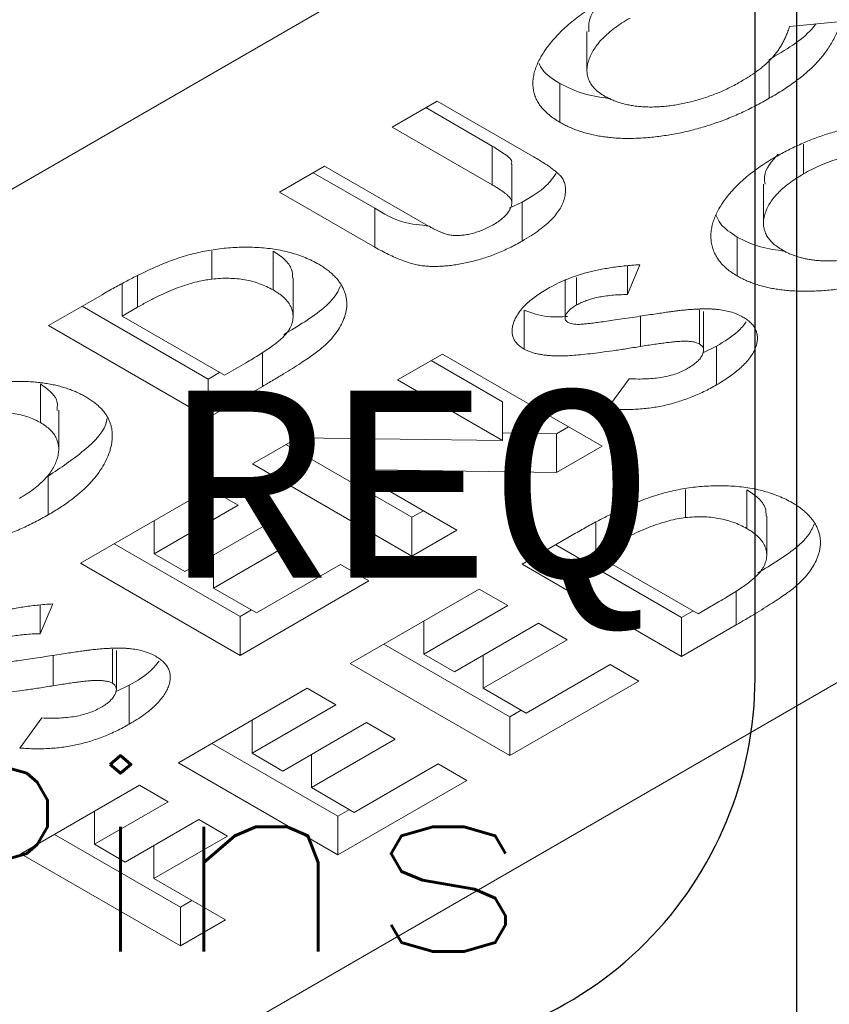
# Model space of a CAD drawing. Header units: inches. Extents: x -77 to 299, y -110 to 144.
# Tile 175 of 256: x 0.323 to 0.835, y -24.875 to -24.254. Entities that reach past the tile are written whole.
import ezdxf
from ezdxf.enums import TextEntityAlignment as Align

# ---------------------------------------------------------------- set-up
doc = ezdxf.new("R2010")
doc.units = ezdxf.units.IN
doc.header["$MEASUREMENT"] = 0
doc.layers.add('SVA-M-S', color=8, linetype='Continuous')
doc.layers.add('SVF-M-M', color=233, linetype='Continuous')
doc.styles.add('DIEMAKER', font='SIMPLEX.shx')
doc.styles.add('MONOTXT', font='MONOTXT')
doc.styles.add('R', font='ROMAND.SHX')

# ---------------------------------------------------------------- blocks, each defined once
blk = doc.blocks.new('DMDT002')
for points in [[(-0.18178, -2.92567), (2.59322, -2.92567, 0.414214), (3.01022, -2.50867), (3.01022, 0.18178, 0.414214), (2.59322, 0.59878), (-0.18178, 0.59878, 0.414214), (-0.59878, 0.18178), (-0.59878, -2.50867, 0.414214)], [(-0.18178, -1.78696), (2.59322, -1.78696, 0.414214), (2.96822, -1.41196), (2.96822, 0.18178, 0.414214), (2.59322, 0.55678), (-0.18178, 0.55678, 0.414214), (-0.55678, 0.18178), (-0.55678, -1.41196, 0.414214)]]:
    blk.add_lwpolyline(points, format="xyb", close=True)
at = {"color": 42, "style": 'MONOTXT'}
blk.add_text('REQ', height=0.1875, dxfattribs=at).set_placement((2.37865, -1.31121))
at = {"color": 42, "style": 'R', "width": 0.571895}
blk.add_attdef('DET#', text='', height=0.45, dxfattribs=at).set_placement((1.8939, -0.03231), (2.8314, -0.03231), align=Align.FIT)
at = {"color": 42, "style": 'DIEMAKER'}
for tag, p in [('XDIM', (-0.44905, -0.60618)), ('MATL', (-0.44901, -0.9429)), ('H/T', (-0.44901, -1.27219))]:
    blk.add_attdef(tag, p, '', height=0.1875, dxfattribs=at)
blk.add_attdef('QTY#', text='', height=0.1875, dxfattribs=at).set_placement((2.19735, -1.31121), align=Align.RIGHT)
at = {"color": 42, "style": 'DIEMAKER', "width": 5.370504, "flags": 4}
blk.add_attdef('DE#1', text='', height=0.1875, dxfattribs=at).set_placement((-0.31937, -1.68584), (2.74949, -1.68584), align=Align.FIT)
at = {"color": 42, "style": 'DIEMAKER', "flags": 5}
for tag, p in [('DE#2', (-0.48145, -3.17541)), ('DE#3', (-0.47325, -3.47541))]:
    blk.add_attdef(tag, p, '', height=0.1875, dxfattribs=at)

msp = doc.modelspace()

# ---------------------------------------------------------------- linework, layer by layer
at = {"layer": 'SVA-M-S', "color": 7, "linetype": 'Continuous', "lineweight": 15}
for p, q in [((0.01584, -24.53551), (0.9669, -23.98647)), ((0.80965, -24.25828), (0.84244, -24.25495)), ((0.68164, -24.26143), (0.68164, -24.28593)), ((0.79678, -24.27903), (0.79678, -24.30352)), ((-0.18215, -25.26211), (1.49723, -24.29263)), ((0.66439, -24.29409), (0.66439, -24.31858)), ((0.55858, -24.32166), (0.58701, -24.30525)), ((0.58701, -24.30525), (0.64715, -24.33996)), ((0.62177, -24.33364), (0.5798, -24.30941)), ((0.62177, -24.35814), (0.55858, -24.32166)), ((0.62177, -24.33364), (0.62177, -24.35814)), ((0.81846, -24.33238), (0.81846, -24.35119)), ((0.4875, -24.3627), (0.51593, -24.34628)), ((0.54764, -24.37291), (0.50872, -24.35045)), ((0.51593, -24.34628), (0.58152, -24.38414)), ((0.63413, -24.36967), (0.63413, -24.34517)), ((0.54764, -24.39741), (0.4875, -24.3627)), ((0.7931, -24.35781), (0.7931, -24.38231)), ((0.64075, -24.3691), (0.63241, -24.37283)), ((0.64075, -24.3691), (0.64075, -24.3936)), ((0.54764, -24.37291), (0.54764, -24.39741)), ((0.77652, -24.39115), (0.77652, -24.41564)), ((0.44467, -24.39996), (0.44467, -24.41764)), ((0.48342, -24.40001), (0.48342, -24.4245)), ((0.71507, -24.40852), (0.70718, -24.42737)), ((0.70718, -24.40955), (0.70718, -24.42737)), ((0.49597, -24.44125), (0.49597, -24.41676)), ((0.66781, -24.41781), (0.66781, -24.4423)), ((0.67507, -24.41671), (0.67507, -24.43397)), ((0.38799, -24.42079), (0.38799, -24.44103)), ((0.34146, -24.447), (0.37529, -24.42748)), ((0.44227, -24.4807), (0.36268, -24.43475)), ((0.39772, -24.43541), (0.38799, -24.44103)), ((0.64187, -24.43726), (0.64187, -24.46176)), ((0.75279, -24.43707), (0.75279, -24.45865)), ((0.75526, -24.4625), (0.75526, -24.43801)), ((0.38799, -24.44103), (0.45261, -24.47834)), ((0.44227, -24.50519), (0.34146, -24.447)), ((0.76346, -24.45991), (0.75472, -24.46413)), ((0.76346, -24.45991), (0.76346, -24.48441)), ((0.56203, -24.48132), (0.59046, -24.46491)), ((0.62836, -24.49512), (0.58324, -24.46907)), ((0.59046, -24.46491), (0.69127, -24.5231)), ((0.45261, -24.47834), (0.46593, -24.47064)), ((0.44948, -24.47653), (0.44227, -24.4807)), ((0.44227, -24.4807), (0.44227, -24.50519)), ((0.62836, -24.51961), (0.56203, -24.48132)), ((0.69435, -24.49952), (0.70821, -24.48049)), ((0.33635, -24.48372), (0.33635, -24.50821)), ((0.4766, -24.48538), (0.44227, -24.50519)), ((0.62836, -24.49512), (0.62836, -24.51961)), ((0.34795, -24.52495), (0.34795, -24.50045)), ((0.67005, -24.51085), (0.66243, -24.51525)), ((0.47027, -24.53429), (0.4989, -24.51776)), ((0.4989, -24.51776), (0.62836, -24.51961)), ((0.53337, -24.51825), (0.53337, -24.53789)), ((0.66243, -24.51525), (0.62836, -24.51476)), ((0.66243, -24.51525), (0.66243, -24.53975)), ((0.57107, -24.56799), (0.49149, -24.52204)), ((0.69127, -24.5231), (0.66243, -24.53975)), ((0.57107, -24.59249), (0.47027, -24.53429)), ((0.34132, -24.54196), (0.34132, -24.56645)), ((0.53337, -24.53789), (0.59951, -24.57607)), ((0.66243, -24.53975), (0.53337, -24.53789)), ((0.36171, -24.59696), (0.44313, -24.54996)), ((0.44313, -24.54996), (0.46122, -24.5604)), ((0.74386, -24.55054), (0.74386, -24.56822)), ((0.78261, -24.55059), (0.78261, -24.57508)), ((0.46122, -24.5604), (0.40824, -24.59099)), ((0.57829, -24.56382), (0.57107, -24.56799)), ((0.57107, -24.56799), (0.57107, -24.59249)), ((0.79516, -24.59184), (0.79516, -24.56734)), ((0.40824, -24.5701), (0.40824, -24.59099)), ((0.42762, -24.60218), (0.48061, -24.5716)), ((0.48061, -24.5716), (0.4987, -24.58204)), ((0.68717, -24.57137), (0.68717, -24.59161)), ((0.59951, -24.57607), (0.57107, -24.59249)), ((0.64065, -24.59758), (0.67447, -24.57806)), ((0.46251, -24.63066), (0.38293, -24.58471)), ((0.4987, -24.58204), (0.44571, -24.61263)), ((0.74145, -24.63128), (0.66186, -24.58534)), ((0.69691, -24.586), (0.68717, -24.59161)), ((0.40824, -24.59099), (0.42762, -24.60218)), ((0.44571, -24.59174), (0.44571, -24.61263)), ((0.68717, -24.59161), (0.75179, -24.62892)), ((0.46251, -24.65516), (0.36171, -24.59696)), ((0.47285, -24.6283), (0.52584, -24.59771)), ((0.52584, -24.59771), (0.54393, -24.60815)), ((0.74145, -24.65578), (0.64065, -24.59758)), ((0.54393, -24.60815), (0.46251, -24.65516)), ((0.44571, -24.61263), (0.47285, -24.6283)), ((0.53209, -24.66025), (0.61351, -24.61325)), ((0.61351, -24.61325), (0.6316, -24.6237)), ((0.34416, -24.62264), (0.33627, -24.64149)), ((0.33627, -24.62367), (0.33627, -24.64149)), ((0.6316, -24.6237), (0.57861, -24.65428)), ((0.75179, -24.62892), (0.76512, -24.62122)), ((0.46973, -24.62649), (0.46251, -24.63066)), ((0.46251, -24.63066), (0.46251, -24.65516)), ((0.74867, -24.62712), (0.74145, -24.63128)), ((0.57861, -24.63339), (0.57861, -24.65428)), ((0.598, -24.66548), (0.65099, -24.63489)), ((0.65099, -24.63489), (0.66908, -24.64533)), ((0.74145, -24.63128), (0.74145, -24.65578)), ((0.77578, -24.63596), (0.74145, -24.65578)), ((0.63289, -24.69395), (0.5533, -24.64801)), ((0.66908, -24.64533), (0.61609, -24.67592)), ((0.38188, -24.6512), (0.38188, -24.67277)), ((0.38435, -24.67662), (0.38435, -24.65213)), ((0.57861, -24.65428), (0.598, -24.66548)), ((0.61609, -24.65503), (0.61609, -24.67592)), ((0.63289, -24.71845), (0.53209, -24.66025)), ((0.64323, -24.69159), (0.69622, -24.661)), ((0.69622, -24.661), (0.71431, -24.67144)), ((0.39255, -24.67404), (0.38381, -24.67825)), ((0.39255, -24.67404), (0.39255, -24.69853)), ((0.71431, -24.67144), (0.63289, -24.71845)), ((0.42353, -24.72292), (0.50495, -24.67592)), ((0.50495, -24.67592), (0.52304, -24.68637)), ((0.61609, -24.67592), (0.64323, -24.69159)), ((0.52304, -24.68637), (0.47005, -24.71695)), ((0.64011, -24.68979), (0.63289, -24.69395)), ((0.32344, -24.71364), (0.3373, -24.69462)), ((0.47005, -24.69606), (0.47005, -24.71695)), ((0.48944, -24.72815), (0.54243, -24.69756)), ((0.54243, -24.69756), (0.56052, -24.708)), ((0.63289, -24.69395), (0.63289, -24.71845)), ((0.52433, -24.75662), (0.44475, -24.71068)), ((0.56052, -24.708), (0.50753, -24.73859)), ((0.47005, -24.71695), (0.48944, -24.72815)), ((0.52433, -24.78112), (0.42353, -24.72292)), ((0.50753, -24.7177), (0.50753, -24.73859)), ((0.53467, -24.75426), (0.58766, -24.72367)), ((0.58766, -24.72367), (0.60575, -24.73411)), ((0.60575, -24.73411), (0.52433, -24.78112)), ((0.32402, -24.78037), (0.39897, -24.7371)), ((0.39897, -24.7371), (0.41707, -24.74754)), ((0.50753, -24.73859), (0.53467, -24.75426)), ((0.41707, -24.74754), (0.37054, -24.7744)), ((0.37054, -24.75351), (0.37054, -24.7744)), ((0.53155, -24.75246), (0.52433, -24.75662)), ((0.38993, -24.78559), (0.43645, -24.75873)), ((0.43645, -24.75873), (0.45455, -24.76918)), ((0.52433, -24.75662), (0.52433, -24.78112)), ((0.42482, -24.81407), (0.34523, -24.76812)), ((0.45455, -24.76918), (0.40802, -24.79604)), ((0.37054, -24.7744), (0.38993, -24.78559)), ((0.40802, -24.77515), (0.40802, -24.79604)), ((0.42482, -24.83856), (0.32402, -24.78037)), ((0.40802, -24.79604), (0.45325, -24.82215)), ((0.43204, -24.8099), (0.42482, -24.81407)), ((0.42482, -24.81407), (0.42482, -24.83856)), ((0.45325, -24.82215), (0.42482, -24.83856))]:
    msp.add_line(p, q, dxfattribs=at)
at = {"layer": 'SVA-M-S', "color": 8, "linetype": 'Continuous', "lineweight": 15}
for p, q in [((0.39772, -24.41567), (0.39772, -24.43541)), ((0.71536, -24.44106), (0.71536, -24.46019)), ((0.4766, -24.46393), (0.4766, -24.48538)), ((0.69691, -24.56625), (0.69691, -24.586)), ((0.77578, -24.61451), (0.77578, -24.63596)), ((0.34444, -24.65518), (0.34444, -24.67431))]:
    msp.add_line(p, q, dxfattribs=at)
at = {"layer": 'SVA-M-S', "color": 7, "linetype": 'Continuous', "lineweight": 15}
for points, knots in [([(0.66439, -24.31858), (0.66319, -24.31785), (0.66079, -24.31639), (0.65763, -24.31402), (0.65489, -24.31153), (0.65259, -24.30892), (0.6507, -24.30618), (0.64922, -24.30332), (0.64823, -24.30034), (0.6476, -24.29725), (0.64739, -24.29406), (0.64766, -24.29078), (0.64828, -24.28743), (0.64935, -24.28402), (0.65083, -24.28052), (0.65274, -24.27696), (0.65505, -24.27332), (0.65774, -24.26962), (0.66081, -24.26593), (0.66421, -24.26229), (0.66792, -24.25873), (0.67193, -24.25524), (0.67631, -24.25184), (0.68094, -24.2485), (0.68593, -24.24525), (0.68944, -24.24316), (0.69121, -24.24211)], [0, 0, 0, 0, 0.035205, 0.069892, 0.103791, 0.137763, 0.171672, 0.206226, 0.241217, 0.27728, 0.314339, 0.35222, 0.391238, 0.431327, 0.472928, 0.516196, 0.561094, 0.607736, 0.655556, 0.703453, 0.751529, 0.800076, 0.849168, 0.898775, 0.94895, 1, 1, 1, 1]), ([(0.69155, -24.24197), (0.68853, -24.24515), (0.68273, -24.25123), (0.68272, -24.25817), (0.68271, -24.26148)], [0, 0, 0, 0, 0.522112, 1, 1, 1, 1]), ([(0.70884, -24.25282), (0.70712, -24.25385), (0.70375, -24.25587), (0.69917, -24.25906), (0.69512, -24.2623), (0.69156, -24.2656), (0.68857, -24.26898), (0.68606, -24.2724), (0.68413, -24.27589), (0.6827, -24.27939), (0.68182, -24.28283), (0.68153, -24.28613), (0.68189, -24.28926), (0.68284, -24.29221), (0.68437, -24.295), (0.68656, -24.29759), (0.68933, -24.30001), (0.69162, -24.30143), (0.69279, -24.30215)], [0, 0, 0, 0, 0.07728, 0.151571, 0.223515, 0.293415, 0.361438, 0.428194, 0.493965, 0.559342, 0.622385, 0.681899, 0.737907, 0.791552, 0.843638, 0.89522, 0.947017, 1, 1, 1, 1]), ([(0.84244, -24.25495), (0.84195, -24.25624), (0.84098, -24.25879), (0.83935, -24.26252), (0.83751, -24.26608), (0.8356, -24.26952), (0.83348, -24.27278), (0.8312, -24.2759), (0.82882, -24.27887), (0.82622, -24.2817), (0.82345, -24.28447), (0.8204, -24.28719), (0.81713, -24.28993), (0.81356, -24.29265), (0.80977, -24.29538), (0.80568, -24.2981), (0.80137, -24.30084), (0.79833, -24.30262), (0.79678, -24.30352)], [0, 0, 0, 0, 0.070815, 0.139095, 0.205266, 0.269429, 0.331662, 0.391538, 0.449917, 0.506433, 0.562582, 0.620245, 0.679578, 0.740032, 0.802596, 0.866435, 0.932221, 1, 1, 1, 1]), ([(0.8262, -24.2566), (0.82535, -24.25768), (0.81859, -24.26625), (0.80695, -24.27307), (0.79678, -24.27903)], [0, 0, 0, 0, 0.125815, 1, 1, 1, 1]), ([(0.77913, -24.29282), (0.78111, -24.29163), (0.785, -24.2893), (0.79022, -24.2856), (0.79478, -24.28183), (0.79807, -24.27859), (0.80042, -24.27592), (0.80199, -24.27377), (0.80354, -24.27151), (0.80496, -24.26912), (0.80631, -24.2666), (0.80749, -24.26393), (0.80866, -24.26116), (0.80931, -24.25925), (0.80965, -24.25828)], [0, 0, 0, 0, 0.125422, 0.245953, 0.362258, 0.474551, 0.531368, 0.59026, 0.65182, 0.715919, 0.782651, 0.852309, 0.924904, 1, 1, 1, 1]), ([(0.66439, -24.29409), (0.66009, -24.29138), (0.65414, -24.28765), (0.65202, -24.28282), (0.65144, -24.28149)], [0, 0, 0, 0, 0.724433, 1, 1, 1, 1]), ([(0.69646, -24.30373), (0.69056, -24.3029), (0.67851, -24.3012), (0.66916, -24.29649), (0.66439, -24.29409)], [0, 0, 0, 0, 0.490162, 1, 1, 1, 1]), ([(0.69279, -24.30215), (0.69365, -24.30262), (0.69535, -24.30356), (0.69812, -24.3048), (0.70101, -24.30589), (0.70403, -24.30681), (0.70718, -24.30758), (0.71048, -24.30816), (0.7139, -24.30863), (0.71744, -24.30892), (0.72108, -24.30903), (0.72478, -24.30899), (0.72855, -24.3088), (0.73238, -24.30845), (0.73627, -24.30795), (0.74021, -24.30726), (0.74423, -24.30645), (0.74828, -24.30547), (0.75233, -24.30433), (0.75636, -24.30309), (0.76031, -24.30169), (0.7642, -24.30017), (0.76805, -24.29854), (0.77181, -24.29674), (0.77555, -24.29486), (0.77793, -24.2935), (0.77913, -24.29282)], [0, 0, 0, 0, 0.036596, 0.072265, 0.10755, 0.142436, 0.177204, 0.212533, 0.24841, 0.284978, 0.322269, 0.360129, 0.398746, 0.438535, 0.479034, 0.521315, 0.564757, 0.61001, 0.656177, 0.703194, 0.750449, 0.798413, 0.847522, 0.89721, 0.948213, 1, 1, 1, 1]), ([(0.79678, -24.30352), (0.79534, -24.30434), (0.79247, -24.30597), (0.78807, -24.30829), (0.78368, -24.31051), (0.77926, -24.31259), (0.77483, -24.31455), (0.77036, -24.31637), (0.76592, -24.31809), (0.7614, -24.31966), (0.75689, -24.32113), (0.75236, -24.32246), (0.74783, -24.32369), (0.74325, -24.32475), (0.73868, -24.32573), (0.73408, -24.32655), (0.72946, -24.32726), (0.72485, -24.32786), (0.72028, -24.32831), (0.7158, -24.32865), (0.71142, -24.32879), (0.70716, -24.32887), (0.70299, -24.32878), (0.69894, -24.32853), (0.69499, -24.32816), (0.69116, -24.32764), (0.68741, -24.32701), (0.68381, -24.3262), (0.68027, -24.32531), (0.67689, -24.32422), (0.67359, -24.32302), (0.67039, -24.32169), (0.6673, -24.32021), (0.66537, -24.31913), (0.66439, -24.31858)], [0, 0, 0, 0, 0.040571, 0.080413, 0.119167, 0.157259, 0.194538, 0.230858, 0.266604, 0.30171, 0.336138, 0.370168, 0.403427, 0.436288, 0.468838, 0.50087, 0.532785, 0.56438, 0.595399, 0.625533, 0.654683, 0.683107, 0.71087, 0.738087, 0.764566, 0.790831, 0.816823, 0.842485, 0.868164, 0.89396, 0.919927, 0.946165, 0.972754, 1, 1, 1, 1]), ([(0.80077, -24.34051), (0.80339, -24.33905), (0.80854, -24.33618), (0.81675, -24.33231), (0.82513, -24.32885), (0.83373, -24.32585), (0.84255, -24.32328), (0.85157, -24.32115), (0.86082, -24.31946), (0.86866, -24.31844), (0.87492, -24.31782), (0.8795, -24.31752), (0.88396, -24.31732), (0.88829, -24.31728), (0.89251, -24.31736), (0.8966, -24.31758), (0.90056, -24.31793), (0.90441, -24.31841), (0.90812, -24.31902), (0.91174, -24.31976), (0.9152, -24.32065), (0.91855, -24.32167), (0.92178, -24.32281), (0.92488, -24.32408), (0.92786, -24.32549), (0.92972, -24.32653), (0.93066, -24.32706)], [0, 0, 0, 0, 0.074935, 0.147432, 0.218023, 0.286881, 0.354401, 0.421185, 0.487482, 0.553905, 0.586658, 0.618197, 0.648779, 0.67873, 0.707445, 0.735712, 0.763202, 0.790015, 0.816695, 0.842743, 0.868813, 0.894674, 0.920686, 0.946731, 0.973127, 1, 1, 1, 1]), ([(0.63375, -24.34512), (0.63387, -24.34487), (0.635, -24.34252), (0.62915, -24.33824), (0.62424, -24.33518), (0.62177, -24.33364)], [0, 0, 0, 0, 0.056999, 0.525297, 1, 1, 1, 1]), ([(0.90198, -24.34333), (0.90074, -24.34266), (0.89828, -24.34134), (0.89411, -24.33973), (0.88965, -24.33845), (0.8849, -24.33749), (0.87984, -24.33691), (0.87448, -24.33663), (0.86883, -24.33674), (0.86295, -24.33715), (0.85699, -24.33786), (0.85109, -24.33889), (0.8453, -24.34019), (0.83966, -24.34181), (0.83415, -24.34372), (0.82873, -24.3459), (0.82348, -24.34841), (0.82015, -24.35025), (0.81846, -24.35119)], [0, 0, 0, 0, 0.054396, 0.107516, 0.160277, 0.21348, 0.268299, 0.325239, 0.385432, 0.449075, 0.514724, 0.580231, 0.646476, 0.713416, 0.781993, 0.852298, 0.924927, 1, 1, 1, 1]), ([(0.64715, -24.33996), (0.64836, -24.34067), (0.65069, -24.34203), (0.65393, -24.34405), (0.65685, -24.34592), (0.65933, -24.34769), (0.66151, -24.34932), (0.66326, -24.35085), (0.6647, -24.35224), (0.6661, -24.35397), (0.66727, -24.35622), (0.66807, -24.35911), (0.66816, -24.3623), (0.66769, -24.36573), (0.66661, -24.36928), (0.66491, -24.37285), (0.66255, -24.37635), (0.65954, -24.37982), (0.65588, -24.38326), (0.65149, -24.3867), (0.64647, -24.39021), (0.6427, -24.39244), (0.64075, -24.3936)], [0, 0, 0, 0, 0.047945, 0.092207, 0.132538, 0.169278, 0.202167, 0.23162, 0.257639, 0.280178, 0.323541, 0.370005, 0.421153, 0.476945, 0.535511, 0.594582, 0.654824, 0.716555, 0.781119, 0.849487, 0.922364, 1, 1, 1, 1]), ([(0.77652, -24.41564), (0.77536, -24.41494), (0.77304, -24.41353), (0.77003, -24.4112), (0.76735, -24.40876), (0.76515, -24.40616), (0.76326, -24.40342), (0.76185, -24.40053), (0.76076, -24.3975), (0.76012, -24.39434), (0.75983, -24.39109), (0.75999, -24.38778), (0.76051, -24.38442), (0.76144, -24.38101), (0.7628, -24.37756), (0.76447, -24.37404), (0.76665, -24.37051), (0.76914, -24.36692), (0.77198, -24.36335), (0.7752, -24.35986), (0.77865, -24.35642), (0.78248, -24.35308), (0.78656, -24.3498), (0.79101, -24.34663), (0.7957, -24.34349), (0.79907, -24.34151), (0.80077, -24.34051)], [0, 0, 0, 0, 0.034662, 0.069024, 0.103145, 0.137418, 0.1722, 0.207751, 0.244322, 0.282086, 0.320868, 0.360028, 0.400029, 0.44092, 0.482872, 0.525968, 0.570504, 0.616433, 0.66335, 0.710253, 0.757371, 0.804716, 0.85267, 0.901084, 0.950105, 1, 1, 1, 1]), ([(0.80243, -24.33867), (0.7983, -24.34331), (0.79284, -24.34945), (0.79391, -24.35615), (0.79416, -24.35778)], [0, 0, 0, 0, 0.75594, 1, 1, 1, 1]), ([(0.66215, -24.35089), (0.66028, -24.35354), (0.65543, -24.36045), (0.64635, -24.3658), (0.64075, -24.3691)], [0, 0, 0, 0, 0.383557, 1, 1, 1, 1]), ([(0.81846, -24.35119), (0.81682, -24.35217), (0.8136, -24.3541), (0.80925, -24.35716), (0.80538, -24.36027), (0.80206, -24.36345), (0.79924, -24.36669), (0.79692, -24.36999), (0.79514, -24.37336), (0.79387, -24.37675), (0.79315, -24.38009), (0.79303, -24.38332), (0.79356, -24.38639), (0.79464, -24.38931), (0.79635, -24.39209), (0.79869, -24.3947), (0.80162, -24.39716), (0.80399, -24.39862), (0.8052, -24.39937)], [0, 0, 0, 0, 0.07547, 0.148499, 0.218803, 0.287113, 0.353767, 0.419185, 0.483953, 0.548408, 0.611018, 0.670172, 0.726797, 0.781384, 0.83526, 0.889223, 0.943632, 1, 1, 1, 1]), ([(0.62207, -24.38349), (0.62322, -24.3828), (0.62544, -24.38147), (0.62825, -24.37931), (0.63058, -24.37716), (0.63228, -24.37498), (0.63347, -24.37287), (0.6341, -24.37087), (0.63419, -24.36901), (0.63376, -24.36753), (0.633, -24.36638), (0.63222, -24.36543), (0.63112, -24.36441), (0.62977, -24.36332), (0.62816, -24.36213), (0.62629, -24.36086), (0.62411, -24.35953), (0.62257, -24.35861), (0.62177, -24.35814)], [0, 0, 0, 0, 0.09647, 0.18649, 0.271408, 0.351872, 0.426698, 0.49432, 0.555832, 0.613923, 0.644412, 0.679628, 0.719534, 0.765071, 0.815301, 0.871428, 0.932959, 1, 1, 1, 1]), ([(0.58209, -24.38412), (0.57645, -24.38356), (0.56285, -24.3822), (0.55325, -24.37634), (0.54764, -24.37291)], [0, 0, 0, 0, 0.414495, 1, 1, 1, 1]), ([(0.77652, -24.39115), (0.77242, -24.38847), (0.76622, -24.38442), (0.76403, -24.37923), (0.76329, -24.37748)], [0, 0, 0, 0, 0.661961, 1, 1, 1, 1]), ([(0.58152, -24.38414), (0.58221, -24.38453), (0.58354, -24.38528), (0.58553, -24.38631), (0.58742, -24.38722), (0.58921, -24.38801), (0.59094, -24.38866), (0.59258, -24.38919), (0.59412, -24.38959), (0.59606, -24.38996), (0.59856, -24.39017), (0.60167, -24.39009), (0.60493, -24.38975), (0.60833, -24.38908), (0.61179, -24.38812), (0.61529, -24.38688), (0.61874, -24.38531), (0.62094, -24.38411), (0.62207, -24.38349)], [0, 0, 0, 0, 0.06105, 0.117938, 0.169534, 0.217139, 0.260994, 0.300591, 0.33617, 0.368063, 0.430313, 0.494876, 0.564784, 0.640459, 0.721886, 0.808224, 0.900798, 1, 1, 1, 1]), ([(0.64075, -24.3936), (0.63942, -24.39435), (0.63681, -24.39582), (0.63275, -24.39787), (0.62871, -24.39978), (0.6246, -24.40151), (0.62049, -24.40308), (0.61632, -24.40448), (0.61214, -24.4057), (0.60796, -24.40677), (0.60383, -24.40767), (0.59979, -24.40839), (0.59589, -24.40897), (0.59213, -24.40937), (0.58849, -24.40959), (0.58498, -24.40967), (0.58159, -24.40957), (0.57829, -24.40929), (0.57496, -24.40878), (0.57154, -24.40797), (0.56792, -24.40692), (0.56419, -24.40555), (0.56024, -24.40394), (0.55619, -24.40201), (0.55191, -24.39983), (0.5491, -24.39824), (0.54764, -24.39741)], [0, 0, 0, 0, 0.051609, 0.101456, 0.149875, 0.196729, 0.242655, 0.287006, 0.330434, 0.372988, 0.413961, 0.453139, 0.490395, 0.525773, 0.559453, 0.592029, 0.62332, 0.653592, 0.684771, 0.718786, 0.756106, 0.79712, 0.841665, 0.890348, 0.9431, 1, 1, 1, 1]), ([(0.80666, -24.39998), (0.80137, -24.39929), (0.79006, -24.39782), (0.78123, -24.39346), (0.77652, -24.39115)], [0, 0, 0, 0, 0.4675652, 1, 1, 1, 1]), ([(0.37529, -24.42748), (0.37794, -24.42596), (0.38307, -24.42303), (0.39073, -24.41891), (0.39801, -24.41519), (0.40493, -24.41186), (0.4115, -24.40893), (0.41774, -24.40643), (0.42361, -24.40431), (0.42919, -24.40255), (0.43464, -24.40116), (0.44003, -24.39996), (0.44549, -24.39903), (0.45096, -24.39828), (0.45648, -24.39779), (0.46203, -24.39752), (0.46763, -24.39748), (0.47322, -24.39764), (0.47875, -24.39803), (0.48411, -24.39872), (0.48929, -24.39965), (0.49429, -24.40084), (0.49907, -24.40232), (0.50366, -24.40404), (0.50808, -24.40602), (0.5108, -24.40751), (0.51218, -24.40828)], [0, 0, 0, 0, 0.070557, 0.136473, 0.197784, 0.254539, 0.306824, 0.354555, 0.39817, 0.43763, 0.474601, 0.510931, 0.546684, 0.582094, 0.617121, 0.652242, 0.687371, 0.722796, 0.758077, 0.792477, 0.826612, 0.860504, 0.894552, 0.92897, 0.963974, 1, 1, 1, 1]), ([(0.4957, -24.41677), (0.49563, -24.415), (0.49548, -24.41097), (0.49114, -24.40505), (0.48599, -24.40169), (0.48342, -24.40001)], [0, 0, 0, 0, 0.2830726, 0.6413177, 1, 1, 1, 1]), ([(0.8052, -24.39937), (0.8059, -24.39977), (0.8073, -24.40056), (0.8096, -24.4016), (0.81193, -24.40256), (0.81434, -24.40342), (0.81685, -24.40414), (0.81943, -24.40477), (0.8221, -24.40526), (0.82485, -24.40565), (0.82768, -24.40595), (0.83059, -24.40612), (0.83358, -24.40617), (0.83665, -24.40613), (0.83981, -24.40596), (0.84304, -24.40568), (0.84635, -24.40528), (0.84857, -24.40495), (0.8497, -24.40478)], [0, 0, 0, 0, 0.062013, 0.122569, 0.18244, 0.241279, 0.299708, 0.357708, 0.416619, 0.475191, 0.534714, 0.596152, 0.658142, 0.722226, 0.788238, 0.856426, 0.927016, 1, 1, 1, 1]), ([(0.90695, -24.40157), (0.90557, -24.40236), (0.90282, -24.40392), (0.8986, -24.40614), (0.89436, -24.40825), (0.89005, -24.41021), (0.88574, -24.41208), (0.88139, -24.41382), (0.87699, -24.41543), (0.87254, -24.41691), (0.8681, -24.41831), (0.86359, -24.41955), (0.85906, -24.42067), (0.85449, -24.42167), (0.84989, -24.42256), (0.84525, -24.42332), (0.84058, -24.42396), (0.83591, -24.42448), (0.83127, -24.42488), (0.82674, -24.42515), (0.82233, -24.42529), (0.81805, -24.42531), (0.81389, -24.42519), (0.80985, -24.42496), (0.80595, -24.4246), (0.80217, -24.42411), (0.79852, -24.42349), (0.79497, -24.42277), (0.7916, -24.42187), (0.78831, -24.4209), (0.78516, -24.41978), (0.78215, -24.41852), (0.77923, -24.41716), (0.77743, -24.41615), (0.77652, -24.41564)], [0, 0, 0, 0, 0.039752, 0.078761, 0.116867, 0.154328, 0.191142, 0.227182, 0.262729, 0.297608, 0.33219, 0.366268, 0.399844, 0.433159, 0.466271, 0.499068, 0.531784, 0.564479, 0.596512, 0.627672, 0.657753, 0.686824, 0.715239, 0.742931, 0.769863, 0.796134, 0.822119, 0.847744, 0.872966, 0.898108, 0.923345, 0.948618, 0.974074, 1, 1, 1, 1]), ([(0.51218, -24.40828), (0.51313, -24.40884), (0.51501, -24.40995), (0.51753, -24.41176), (0.51986, -24.4136), (0.52195, -24.41553), (0.52379, -24.41753), (0.52539, -24.41961), (0.52676, -24.42174), (0.52787, -24.42395), (0.52872, -24.4262), (0.52941, -24.42847), (0.52981, -24.43077), (0.52997, -24.43308), (0.5299, -24.43541), (0.52953, -24.43776), (0.529, -24.44013), (0.5279, -24.44329), (0.52607, -24.4472), (0.52316, -24.45176), (0.51953, -24.45616), (0.51584, -24.45972), (0.51234, -24.46264), (0.50903, -24.46509), (0.50516, -24.46782), (0.50063, -24.4708), (0.49553, -24.47409), (0.48975, -24.47761), (0.48341, -24.48142), (0.47893, -24.48403), (0.4766, -24.48538)], [0, 0, 0, 0, 0.026199, 0.051783, 0.077195, 0.102383, 0.127467, 0.152568, 0.17797, 0.20346, 0.229066, 0.254677, 0.28019, 0.305851, 0.331756, 0.357878, 0.384397, 0.411317, 0.46538, 0.519216, 0.573026, 0.627437, 0.657216, 0.691562, 0.730759, 0.774822, 0.823787, 0.877654, 0.936451, 1, 1, 1, 1]), ([(0.65661, -24.42373), (0.65847, -24.42271), (0.66214, -24.42069), (0.66812, -24.41801), (0.67436, -24.41564), (0.67985, -24.41393), (0.68446, -24.41273), (0.68815, -24.4119), (0.69208, -24.41117), (0.69623, -24.41047), (0.70063, -24.40988), (0.70524, -24.40933), (0.71007, -24.40888), (0.71338, -24.40864), (0.71507, -24.40852)], [0, 0, 0, 0, 0.117383, 0.232465, 0.346022, 0.459405, 0.517223, 0.577739, 0.64072, 0.706488, 0.775583, 0.847292, 0.92195, 1, 1, 1, 1]), ([(0.44467, -24.41764), (0.44294, -24.41787), (0.43935, -24.41836), (0.434, -24.41962), (0.42841, -24.42122), (0.42265, -24.42327), (0.41666, -24.4257), (0.4105, -24.42856), (0.4041, -24.4318), (0.3999, -24.43418), (0.39772, -24.43541)], [0, 0, 0, 0, 0.093606, 0.194547, 0.303626, 0.422481, 0.550923, 0.689374, 0.839302, 1, 1, 1, 1]), ([(0.48342, -24.4245), (0.48207, -24.42376), (0.47941, -24.4223), (0.47498, -24.42052), (0.47039, -24.41908), (0.46561, -24.418), (0.46062, -24.41734), (0.45545, -24.41705), (0.45009, -24.41711), (0.4465, -24.41746), (0.44467, -24.41764)], [0, 0, 0, 0, 0.132322, 0.258908, 0.381352, 0.501496, 0.621421, 0.742628, 0.868524, 1, 1, 1, 1]), ([(0.46593, -24.47064), (0.46751, -24.46973), (0.47057, -24.46796), (0.4748, -24.4653), (0.47869, -24.46284), (0.48206, -24.46047), (0.48507, -24.45828), (0.48757, -24.45618), (0.48974, -24.45427), (0.49141, -24.45244), (0.49278, -24.45068), (0.49389, -24.44892), (0.49477, -24.44715), (0.49539, -24.44536), (0.49579, -24.44356), (0.49601, -24.44174), (0.49594, -24.4399), (0.49563, -24.43806), (0.49513, -24.43621), (0.49429, -24.43441), (0.4932, -24.43264), (0.49179, -24.43093), (0.49013, -24.42924), (0.48818, -24.4276), (0.48595, -24.42601), (0.48427, -24.42501), (0.48342, -24.4245)], [0, 0, 0, 0, 0.071964, 0.139071, 0.20102, 0.257909, 0.309755, 0.357029, 0.399377, 0.437155, 0.472244, 0.507041, 0.541037, 0.57484, 0.608465, 0.642314, 0.676315, 0.710896, 0.745568, 0.780285, 0.814805, 0.849967, 0.885849, 0.922605, 0.960785, 1, 1, 1, 1]), ([(0.52594, -24.42179), (0.52539, -24.42308), (0.52177, -24.43164), (0.50799, -24.44194), (0.49465, -24.4499), (0.49024, -24.45253)], [0, 0, 0, 0, 0.1063537, 0.7051959, 1, 1, 1, 1]), ([(0.64187, -24.46176), (0.64104, -24.46124), (0.6394, -24.46021), (0.63745, -24.45843), (0.63594, -24.4565), (0.63491, -24.45442), (0.63437, -24.45218), (0.63422, -24.4498), (0.63459, -24.44726), (0.6354, -24.4446), (0.63663, -24.44188), (0.63826, -24.43916), (0.64032, -24.43649), (0.64275, -24.43384), (0.64561, -24.43124), (0.64888, -24.42868), (0.65255, -24.42616), (0.65524, -24.42455), (0.65661, -24.42373)], [0, 0, 0, 0, 0.049357, 0.097797, 0.146734, 0.196835, 0.249072, 0.30432, 0.363523, 0.42702, 0.493057, 0.560151, 0.628227, 0.697825, 0.769587, 0.843518, 0.920343, 1, 1, 1, 1]), ([(0.70718, -24.42737), (0.70547, -24.42741), (0.70216, -24.42748), (0.69735, -24.42782), (0.69286, -24.42835), (0.68867, -24.42907), (0.68479, -24.42999), (0.68122, -24.43111), (0.67794, -24.43242), (0.67603, -24.43345), (0.67507, -24.43397)], [0, 0, 0, 0, 0.146393, 0.28437, 0.415381, 0.539697, 0.659138, 0.774989, 0.887849, 1, 1, 1, 1]), ([(0.66938, -24.44124), (0.66512, -24.44149), (0.65524, -24.44208), (0.64672, -24.43901), (0.64187, -24.43726)], [0, 0, 0, 0, 0.430368, 1, 1, 1, 1]), ([(0.67507, -24.43397), (0.67423, -24.43447), (0.67263, -24.43544), (0.67067, -24.43702), (0.66921, -24.4386), (0.66826, -24.44016), (0.66781, -24.44161), (0.66778, -24.4429), (0.66829, -24.44402), (0.66907, -24.44458), (0.66944, -24.44484)], [0, 0, 0, 0, 0.17001, 0.32587, 0.470093, 0.605253, 0.726191, 0.827367, 0.917117, 1, 1, 1, 1]), ([(0.71033, -24.44183), (0.71233, -24.44151), (0.71614, -24.44092), (0.72154, -24.44009), (0.72633, -24.43937), (0.73052, -24.43875), (0.73411, -24.43824), (0.73708, -24.43782), (0.73944, -24.43753), (0.74082, -24.43738), (0.74141, -24.43731)], [0, 0, 0, 0, 0.194399, 0.368466, 0.523419, 0.658044, 0.773567, 0.868771, 0.94415, 1, 1, 1, 1]), ([(0.74141, -24.43731), (0.74258, -24.4372), (0.74487, -24.43697), (0.74822, -24.43671), (0.75141, -24.43653), (0.75441, -24.43644), (0.75726, -24.43643), (0.75993, -24.43647), (0.76243, -24.43665), (0.76552, -24.43693), (0.76912, -24.43752), (0.77319, -24.43852), (0.77692, -24.4399), (0.77909, -24.44105), (0.78018, -24.44163)], [0, 0, 0, 0, 0.086899, 0.168931, 0.246194, 0.319781, 0.387877, 0.453078, 0.514209, 0.57131, 0.680188, 0.78594, 0.892345, 1, 1, 1, 1]), ([(0.67677, -24.44619), (0.67741, -24.44615), (0.67892, -24.44607), (0.6815, -24.4458), (0.68473, -24.44546), (0.6886, -24.44496), (0.69312, -24.44436), (0.69827, -24.44361), (0.70409, -24.44278), (0.70818, -24.44216), (0.71033, -24.44183)], [0, 0, 0, 0, 0.056613, 0.132116, 0.227598, 0.342878, 0.477757, 0.631823, 0.805947, 1, 1, 1, 1]), ([(0.78018, -24.44163), (0.78116, -24.44224), (0.78309, -24.44344), (0.78543, -24.44549), (0.78724, -24.44768), (0.7885, -24.45002), (0.78921, -24.45251), (0.78945, -24.45515), (0.78906, -24.45793), (0.78822, -24.46083), (0.78683, -24.4638), (0.785, -24.46679), (0.78262, -24.46976), (0.77975, -24.47272), (0.7764, -24.47567), (0.77258, -24.47862), (0.76826, -24.48157), (0.76509, -24.48345), (0.76346, -24.48441)], [0, 0, 0, 0, 0.051357, 0.101207, 0.150904, 0.200693, 0.252295, 0.306352, 0.363371, 0.424204, 0.487766, 0.552738, 0.620064, 0.689568, 0.762051, 0.837833, 0.91683, 1, 1, 1, 1]), ([(0.66944, -24.44484), (0.66989, -24.44507), (0.67082, -24.44553), (0.67258, -24.44596), (0.67459, -24.4462), (0.67602, -24.44619), (0.67677, -24.44619)], [0, 0, 0, 0, 0.225724, 0.461119, 0.71649, 1, 1, 1, 1]), ([(0.78227, -24.44461), (0.78064, -24.44667), (0.77608, -24.45242), (0.76839, -24.45698), (0.76346, -24.45991)], [0, 0, 0, 0, 0.357707, 1, 1, 1, 1]), ([(0.71536, -24.46019), (0.71235, -24.46067), (0.7066, -24.46159), (0.69831, -24.46283), (0.69073, -24.46388), (0.68388, -24.46472), (0.67775, -24.46537), (0.67235, -24.46584), (0.66768, -24.4661), (0.66363, -24.46618), (0.66007, -24.46604), (0.6568, -24.46585), (0.65377, -24.46546), (0.65094, -24.46499), (0.64833, -24.46437), (0.64595, -24.46363), (0.64375, -24.46279), (0.6425, -24.4621), (0.64187, -24.46176)], [0, 0, 0, 0, 0.12239, 0.234186, 0.335933, 0.42768, 0.508977, 0.580211, 0.641732, 0.693227, 0.73871, 0.781508, 0.821998, 0.860255, 0.897073, 0.932153, 0.966348, 1, 1, 1, 1]), ([(0.75279, -24.45865), (0.75217, -24.45834), (0.75089, -24.45769), (0.74835, -24.45714), (0.74543, -24.45681), (0.74266, -24.45679), (0.7401, -24.45692), (0.73772, -24.4571), (0.73496, -24.45738), (0.73179, -24.45776), (0.72824, -24.45823), (0.72429, -24.45879), (0.71995, -24.45944), (0.71694, -24.45993), (0.71536, -24.46019)], [0, 0, 0, 0, 0.06297, 0.130505, 0.205696, 0.291959, 0.34304, 0.404319, 0.477087, 0.559818, 0.653582, 0.758414, 0.873332, 1, 1, 1, 1]), ([(0.74542, -24.47393), (0.74654, -24.47325), (0.7487, -24.47193), (0.75132, -24.46978), (0.75335, -24.46759), (0.75443, -24.46572), (0.75502, -24.46426), (0.75524, -24.46325), (0.75528, -24.4623), (0.75519, -24.46142), (0.75485, -24.46061), (0.75437, -24.45988), (0.75367, -24.45922), (0.75309, -24.45884), (0.75279, -24.45865)], [0, 0, 0, 0, 0.162327, 0.314228, 0.45507, 0.591104, 0.655388, 0.714514, 0.768471, 0.819873, 0.866974, 0.9118, 0.955972, 1, 1, 1, 1]), ([(0.70821, -24.48049), (0.71011, -24.48058), (0.71381, -24.48075), (0.71925, -24.48065), (0.72439, -24.48027), (0.72923, -24.4796), (0.73376, -24.47863), (0.73799, -24.47737), (0.74193, -24.47582), (0.74425, -24.47456), (0.74542, -24.47393)], [0, 0, 0, 0, 0.142103, 0.276492, 0.404377, 0.527161, 0.646426, 0.763221, 0.880703, 1, 1, 1, 1]), ([(0.23514, -24.50539), (0.23776, -24.50393), (0.24291, -24.50106), (0.25112, -24.49719), (0.2595, -24.49374), (0.2681, -24.49073), (0.27692, -24.48816), (0.28594, -24.48603), (0.29519, -24.48435), (0.30303, -24.48332), (0.30929, -24.4827), (0.31387, -24.4824), (0.31833, -24.4822), (0.32266, -24.48216), (0.32688, -24.48224), (0.33097, -24.48246), (0.33494, -24.48281), (0.33878, -24.48329), (0.34249, -24.48391), (0.34611, -24.48464), (0.34957, -24.48553), (0.35292, -24.48655), (0.35615, -24.48769), (0.35925, -24.48897), (0.36224, -24.49038), (0.36409, -24.49142), (0.36503, -24.49194)], [0, 0, 0, 0, 0.074935, 0.147432, 0.218023, 0.286881, 0.354401, 0.421185, 0.487482, 0.553905, 0.586658, 0.618197, 0.648779, 0.67873, 0.707445, 0.735712, 0.763202, 0.790015, 0.816695, 0.842743, 0.868813, 0.894674, 0.920686, 0.946731, 0.973127, 1, 1, 1, 1]), ([(0.34694, -24.50047), (0.34713, -24.4982), (0.34763, -24.49194), (0.34074, -24.48691), (0.33635, -24.48372)], [0, 0, 0, 0, 0.36362, 1, 1, 1, 1]), ([(0.76346, -24.48441), (0.76214, -24.48515), (0.75956, -24.48661), (0.75554, -24.48864), (0.75151, -24.49051), (0.74743, -24.49221), (0.74333, -24.49374), (0.73917, -24.49511), (0.735, -24.49632), (0.73077, -24.49735), (0.72649, -24.49822), (0.72213, -24.4989), (0.7177, -24.49943), (0.71318, -24.4998), (0.70858, -24.49997), (0.7039, -24.50002), (0.69914, -24.49986), (0.69596, -24.49963), (0.69435, -24.49952)], [0, 0, 0, 0, 0.071686, 0.1409, 0.208155, 0.273234, 0.337037, 0.399017, 0.459729, 0.519033, 0.577995, 0.636537, 0.695244, 0.754364, 0.81438, 0.875042, 0.936843, 1, 1, 1, 1]), ([(0.36503, -24.49194), (0.36592, -24.49247), (0.3677, -24.49353), (0.37012, -24.49524), (0.37231, -24.49702), (0.3743, -24.49886), (0.37603, -24.50078), (0.37755, -24.50276), (0.37885, -24.50481), (0.37989, -24.50693), (0.38072, -24.50913), (0.38133, -24.51139), (0.38168, -24.51372), (0.38185, -24.51613), (0.38176, -24.5186), (0.38145, -24.52114), (0.38093, -24.52375), (0.3799, -24.52732), (0.37811, -24.53179), (0.3752, -24.53708), (0.37148, -24.54226), (0.36701, -24.54734), (0.36175, -24.55231), (0.3557, -24.55716), (0.3489, -24.56192), (0.34387, -24.56493), (0.34132, -24.56645)], [0, 0, 0, 0, 0.026604, 0.052927, 0.078898, 0.104794, 0.130587, 0.15634, 0.182425, 0.208789, 0.235454, 0.262796, 0.290765, 0.31948, 0.349013, 0.37931, 0.410719, 0.443189, 0.508939, 0.575013, 0.641774, 0.709733, 0.779055, 0.85033, 0.92393, 1, 1, 1, 1]), ([(0.33635, -24.50821), (0.33511, -24.50754), (0.33265, -24.50622), (0.32848, -24.50461), (0.32402, -24.50333), (0.31927, -24.50237), (0.31421, -24.50179), (0.30885, -24.50152), (0.3032, -24.50162), (0.29733, -24.50203), (0.29137, -24.50274), (0.28546, -24.50377), (0.27967, -24.50507), (0.27403, -24.5067), (0.26852, -24.5086), (0.2631, -24.51079), (0.25785, -24.51329), (0.25452, -24.51513), (0.25283, -24.51607)], [0, 0, 0, 0, 0.054396, 0.107516, 0.160277, 0.21348, 0.268299, 0.325239, 0.385432, 0.449075, 0.514724, 0.580231, 0.646476, 0.713416, 0.781993, 0.852298, 0.924927, 1, 1, 1, 1]), ([(0.37846, -24.50556), (0.37842, -24.50589), (0.37756, -24.51316), (0.36472, -24.52628), (0.34913, -24.53673), (0.34132, -24.54196)], [0, 0, 0, 0, 0.022984, 0.511151, 1, 1, 1, 1]), ([(0.32313, -24.55607), (0.32473, -24.5551), (0.32788, -24.55321), (0.33214, -24.55022), (0.33589, -24.54714), (0.33917, -24.544), (0.34192, -24.54077), (0.34416, -24.53746), (0.34593, -24.53409), (0.34717, -24.53068), (0.34789, -24.52731), (0.34803, -24.52407), (0.34757, -24.52099), (0.34653, -24.51808), (0.34487, -24.51534), (0.34265, -24.51276), (0.33981, -24.51036), (0.33752, -24.50894), (0.33635, -24.50821)], [0, 0, 0, 0, 0.074702, 0.146638, 0.216497, 0.284905, 0.351461, 0.417505, 0.483075, 0.548354, 0.612031, 0.672442, 0.729366, 0.784417, 0.83801, 0.891448, 0.944899, 1, 1, 1, 1]), ([(0.67447, -24.57806), (0.67712, -24.57654), (0.68225, -24.57361), (0.68991, -24.5695), (0.6972, -24.56577), (0.70412, -24.56244), (0.71069, -24.55952), (0.71693, -24.55701), (0.72279, -24.55489), (0.72838, -24.55314), (0.73383, -24.55174), (0.73922, -24.55055), (0.74467, -24.54961), (0.75014, -24.54886), (0.75567, -24.54838), (0.76122, -24.54811), (0.76681, -24.54807), (0.77241, -24.54822), (0.77793, -24.54861), (0.7833, -24.5493), (0.78848, -24.55023), (0.79348, -24.55142), (0.79825, -24.55291), (0.80285, -24.55462), (0.80727, -24.5566), (0.80998, -24.5581), (0.81136, -24.55886)], [0, 0, 0, 0, 0.070557, 0.136473, 0.197784, 0.254539, 0.306824, 0.354555, 0.39817, 0.43763, 0.474601, 0.510931, 0.546684, 0.582094, 0.617121, 0.652242, 0.687371, 0.722796, 0.758077, 0.792477, 0.826612, 0.860504, 0.894552, 0.92897, 0.963974, 1, 1, 1, 1]), ([(0.79488, -24.56735), (0.79482, -24.56558), (0.79467, -24.56156), (0.79032, -24.55563), (0.78518, -24.55227), (0.78261, -24.55059)], [0, 0, 0, 0, 0.283068, 0.641306, 1, 1, 1, 1]), ([(0.81136, -24.55886), (0.81231, -24.55942), (0.8142, -24.56053), (0.81671, -24.56234), (0.81905, -24.56419), (0.82113, -24.56612), (0.82297, -24.56811), (0.82457, -24.57019), (0.82595, -24.57233), (0.82706, -24.57453), (0.82791, -24.57678), (0.82859, -24.57905), (0.82899, -24.58135), (0.82915, -24.58366), (0.82908, -24.58599), (0.82871, -24.58834), (0.82819, -24.59071), (0.82709, -24.59387), (0.82526, -24.59779), (0.82234, -24.60234), (0.81871, -24.60674), (0.81503, -24.6103), (0.81152, -24.61323), (0.80821, -24.61567), (0.80434, -24.6184), (0.79981, -24.62139), (0.79472, -24.62467), (0.78894, -24.62819), (0.7826, -24.632), (0.77811, -24.63461), (0.77578, -24.63596)], [0, 0, 0, 0, 0.026199, 0.051783, 0.077195, 0.102383, 0.127467, 0.152568, 0.17797, 0.20346, 0.229066, 0.254677, 0.28019, 0.305851, 0.331756, 0.357878, 0.384397, 0.411317, 0.46538, 0.519216, 0.573026, 0.627437, 0.657216, 0.691562, 0.730759, 0.774822, 0.823787, 0.877654, 0.936451, 1, 1, 1, 1]), ([(0.34132, -24.56645), (0.33994, -24.56724), (0.33719, -24.5688), (0.33297, -24.57102), (0.32873, -24.57313), (0.32442, -24.57509), (0.32011, -24.57696), (0.31576, -24.5787), (0.31136, -24.58031), (0.30691, -24.58179), (0.30247, -24.58319), (0.29796, -24.58443), (0.29343, -24.58555), (0.28886, -24.58656), (0.28426, -24.58744), (0.27962, -24.5882), (0.27495, -24.58884), (0.27028, -24.58937), (0.26564, -24.58976), (0.26111, -24.59003), (0.2567, -24.59017), (0.25242, -24.59019), (0.24826, -24.59007), (0.24422, -24.58984), (0.24032, -24.58948), (0.23654, -24.58899), (0.23289, -24.58837), (0.22935, -24.58765), (0.22597, -24.58675), (0.22268, -24.58578), (0.21953, -24.58466), (0.21652, -24.5834), (0.2136, -24.58204), (0.2118, -24.58103), (0.21089, -24.58052)], [0, 0, 0, 0, 0.039752, 0.078761, 0.116867, 0.154328, 0.191142, 0.227182, 0.262729, 0.297608, 0.33219, 0.366268, 0.399844, 0.433159, 0.466271, 0.499068, 0.531784, 0.564479, 0.596512, 0.627672, 0.657753, 0.686824, 0.715239, 0.742931, 0.769863, 0.796134, 0.822119, 0.847744, 0.872966, 0.898108, 0.923345, 0.948618, 0.974074, 1, 1, 1, 1]), ([(0.74386, -24.56822), (0.74213, -24.56845), (0.73853, -24.56895), (0.73318, -24.5702), (0.72759, -24.5718), (0.72184, -24.57385), (0.71585, -24.57628), (0.70969, -24.57914), (0.70328, -24.58238), (0.69908, -24.58476), (0.69691, -24.586)], [0, 0, 0, 0, 0.093606, 0.194547, 0.303626, 0.422481, 0.550923, 0.689374, 0.839302, 1, 1, 1, 1]), ([(0.78261, -24.57508), (0.78125, -24.57434), (0.7786, -24.57288), (0.77416, -24.5711), (0.76958, -24.56966), (0.7648, -24.56858), (0.75981, -24.56792), (0.75464, -24.56764), (0.74928, -24.56769), (0.74569, -24.56804), (0.74386, -24.56822)], [0, 0, 0, 0, 0.132322, 0.258908, 0.381352, 0.501496, 0.621421, 0.742628, 0.868524, 1, 1, 1, 1]), ([(0.82512, -24.57237), (0.82458, -24.57366), (0.82096, -24.58222), (0.80718, -24.59252), (0.79383, -24.60048), (0.78943, -24.60311)], [0, 0, 0, 0, 0.106347, 0.705203, 1, 1, 1, 1]), ([(0.76512, -24.62122), (0.7667, -24.62031), (0.76975, -24.61854), (0.77398, -24.61589), (0.77787, -24.61342), (0.78125, -24.61105), (0.78426, -24.60886), (0.78676, -24.60677), (0.78893, -24.60485), (0.7906, -24.60302), (0.79197, -24.60126), (0.79307, -24.5995), (0.79395, -24.59773), (0.79458, -24.59595), (0.79497, -24.59414), (0.7952, -24.59232), (0.79512, -24.59048), (0.79481, -24.58864), (0.79432, -24.58679), (0.79347, -24.58499), (0.79238, -24.58322), (0.79097, -24.58151), (0.78932, -24.57982), (0.78736, -24.57818), (0.78513, -24.57659), (0.78346, -24.57559), (0.78261, -24.57508)], [0, 0, 0, 0, 0.071964, 0.139071, 0.20102, 0.257909, 0.309755, 0.357029, 0.399377, 0.437155, 0.472244, 0.507041, 0.541037, 0.57484, 0.608465, 0.642314, 0.676315, 0.710896, 0.745568, 0.780285, 0.814805, 0.849967, 0.885849, 0.922605, 0.960785, 1, 1, 1, 1]), ([(0.2857, -24.63786), (0.28756, -24.63683), (0.29123, -24.63481), (0.29721, -24.63213), (0.30345, -24.62976), (0.30894, -24.62806), (0.31355, -24.62685), (0.31724, -24.62603), (0.32117, -24.62529), (0.32532, -24.62459), (0.32971, -24.624), (0.33432, -24.62346), (0.33916, -24.623), (0.34247, -24.62276), (0.34416, -24.62264)], [0, 0, 0, 0, 0.117383, 0.232465, 0.346022, 0.459405, 0.517223, 0.577739, 0.64072, 0.706488, 0.775583, 0.847292, 0.92195, 1, 1, 1, 1]), ([(0.33627, -24.64149), (0.33456, -24.64153), (0.33125, -24.6416), (0.32644, -24.64194), (0.32195, -24.64247), (0.31776, -24.64319), (0.31388, -24.64411), (0.31031, -24.64524), (0.30703, -24.64654), (0.30511, -24.64758), (0.30416, -24.64809)], [0, 0, 0, 0, 0.146393, 0.28437, 0.415381, 0.539697, 0.659138, 0.774989, 0.887849, 1, 1, 1, 1]), ([(0.33942, -24.65595), (0.34142, -24.65564), (0.34522, -24.65505), (0.35063, -24.65421), (0.35542, -24.6535), (0.35961, -24.65287), (0.3632, -24.65236), (0.36617, -24.65195), (0.36853, -24.65165), (0.36991, -24.6515), (0.37049, -24.65144)], [0, 0, 0, 0, 0.194399, 0.368466, 0.523419, 0.658044, 0.773567, 0.868771, 0.94415, 1, 1, 1, 1]), ([(0.37049, -24.65144), (0.37167, -24.65132), (0.37396, -24.65109), (0.37731, -24.65084), (0.3805, -24.65066), (0.3835, -24.65056), (0.38635, -24.65055), (0.38902, -24.65059), (0.39152, -24.65077), (0.39461, -24.65105), (0.39821, -24.65165), (0.40228, -24.65265), (0.40601, -24.65402), (0.40818, -24.65517), (0.40927, -24.65575)], [0, 0, 0, 0, 0.086899, 0.168931, 0.246194, 0.319781, 0.387877, 0.453078, 0.514209, 0.57131, 0.680188, 0.78594, 0.892345, 1, 1, 1, 1]), ([(0.30586, -24.66031), (0.3065, -24.66027), (0.30801, -24.66019), (0.31058, -24.65992), (0.31382, -24.65959), (0.31769, -24.65908), (0.32221, -24.65848), (0.32736, -24.65773), (0.33318, -24.65691), (0.33726, -24.65628), (0.33942, -24.65595)], [0, 0, 0, 0, 0.056613, 0.132116, 0.227598, 0.342878, 0.477757, 0.631823, 0.805947, 1, 1, 1, 1]), ([(0.40927, -24.65575), (0.41025, -24.65636), (0.41218, -24.65756), (0.41452, -24.65961), (0.41633, -24.6618), (0.41759, -24.66415), (0.4183, -24.66664), (0.41853, -24.66927), (0.41815, -24.67206), (0.41731, -24.67496), (0.41592, -24.67792), (0.41409, -24.68091), (0.41171, -24.68388), (0.40884, -24.68684), (0.40549, -24.6898), (0.40167, -24.69274), (0.39735, -24.69569), (0.39417, -24.69757), (0.39255, -24.69853)], [0, 0, 0, 0, 0.051357, 0.101207, 0.150904, 0.200693, 0.252295, 0.306352, 0.363371, 0.424204, 0.487766, 0.552738, 0.620064, 0.689568, 0.762051, 0.837833, 0.91683, 1, 1, 1, 1]), ([(0.41136, -24.65873), (0.40973, -24.66079), (0.40517, -24.66654), (0.39748, -24.67111), (0.39255, -24.67404)], [0, 0, 0, 0, 0.357713, 1, 1, 1, 1]), ([(0.38188, -24.67277), (0.38126, -24.67246), (0.37997, -24.67182), (0.37744, -24.67126), (0.37452, -24.67094), (0.37175, -24.67091), (0.36919, -24.67104), (0.36681, -24.67122), (0.36404, -24.67151), (0.36088, -24.67188), (0.35733, -24.67235), (0.35338, -24.67291), (0.34904, -24.67357), (0.34603, -24.67405), (0.34444, -24.67431)], [0, 0, 0, 0, 0.06297, 0.130505, 0.205696, 0.291959, 0.34304, 0.404319, 0.477087, 0.559818, 0.653582, 0.758414, 0.873332, 1, 1, 1, 1]), ([(0.37451, -24.68805), (0.37563, -24.68737), (0.37779, -24.68605), (0.38041, -24.6839), (0.38244, -24.68172), (0.38351, -24.67984), (0.38411, -24.67839), (0.38433, -24.67737), (0.38437, -24.67642), (0.38428, -24.67554), (0.38393, -24.67474), (0.38346, -24.674), (0.38276, -24.67334), (0.38218, -24.67296), (0.38188, -24.67277)], [0, 0, 0, 0, 0.162327, 0.314228, 0.45507, 0.591104, 0.655388, 0.714514, 0.768471, 0.819873, 0.866974, 0.9118, 0.955972, 1, 1, 1, 1]), ([(0.34444, -24.67431), (0.34144, -24.67479), (0.33569, -24.67572), (0.32739, -24.67696), (0.31982, -24.678), (0.31297, -24.67884), (0.30684, -24.67949), (0.30144, -24.67996), (0.29676, -24.68022), (0.29272, -24.6803), (0.28916, -24.68016), (0.28589, -24.67997), (0.28286, -24.67958), (0.28003, -24.67911), (0.27742, -24.67849), (0.27504, -24.67775), (0.27284, -24.67691), (0.27158, -24.67622), (0.27096, -24.67588)], [0, 0, 0, 0, 0.12239, 0.234186, 0.335933, 0.42768, 0.508977, 0.580211, 0.641732, 0.693227, 0.73871, 0.781508, 0.821998, 0.860255, 0.897073, 0.932153, 0.966348, 1, 1, 1, 1]), ([(0.3373, -24.69462), (0.3392, -24.6947), (0.3429, -24.69487), (0.34834, -24.69477), (0.35348, -24.6944), (0.35832, -24.69372), (0.36285, -24.69275), (0.36708, -24.69149), (0.37102, -24.68994), (0.37334, -24.68868), (0.37451, -24.68805)], [0, 0, 0, 0, 0.142103, 0.276492, 0.404377, 0.527161, 0.646426, 0.763221, 0.880703, 1, 1, 1, 1]), ([(0.39255, -24.69853), (0.39123, -24.69927), (0.38865, -24.70073), (0.38463, -24.70276), (0.3806, -24.70463), (0.37652, -24.70633), (0.37242, -24.70787), (0.36826, -24.70924), (0.36409, -24.71044), (0.35986, -24.71147), (0.35558, -24.71234), (0.35122, -24.71303), (0.34678, -24.71355), (0.34227, -24.71392), (0.33766, -24.71409), (0.33299, -24.71414), (0.32823, -24.71398), (0.32505, -24.71376), (0.32344, -24.71364)], [0, 0, 0, 0, 0.071686, 0.1409, 0.208155, 0.273234, 0.337037, 0.399017, 0.459729, 0.519033, 0.577995, 0.636537, 0.695244, 0.754364, 0.81438, 0.875042, 0.936843, 1, 1, 1, 1])]:
    msp.add_open_spline(points, degree=3, knots=knots, dxfattribs=at)

# ---------------------------------------------------------------- block references
at = {"layer": 'SVF-M-M'}
ref = msp.add_blockref('DMDT002', (-1.08218, -23.78002), dxfattribs=dict(at, xscale=0.63, yscale=0.63, zscale=0.63))
ref.add_attrib('DE#1', 'Lamina Guide Pins', dxfattribs={"layer": '0', "color": 42, "height": 0.118125, "style": 'DIEMAKER', "width": 1.169089, "flags": 4}).set_placement((-1.28338, -24.8421), (0.65, -24.8421), align=Align.FIT)

doc.saveas('drawing.dxf')
